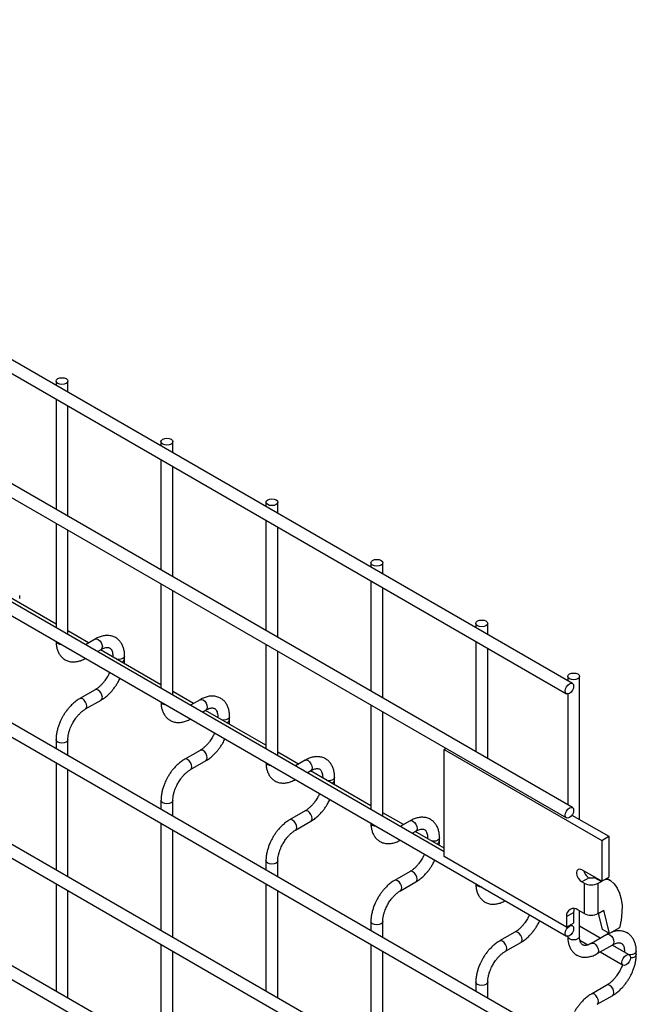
# Model space of a CAD drawing. Header units: inches. Extents: x 0.3 to 14.8, y 0.3 to 11.3.
# Tile 10 of 11: x 9.6 to 10.6, y 6.4 to 8.1. Entities that reach past the tile are written whole.
import ezdxf

# ---------------------------------------------------------------- set-up
doc = ezdxf.new("R2010")
doc.units = ezdxf.units.IN
doc.header["$MEASUREMENT"] = 0

msp = doc.modelspace()

# ---------------------------------------------------------------- linework, layer by layer
for p, q in [((10.5068, 6.9476), (8.5703, 8.0656)), ((8.5603, 8.0483), (10.4968, 6.9303)), ((10.5068, 6.7384), (8.5703, 7.8564)), ((8.5603, 7.839), (10.4968, 6.7211)), ((8.5603, 7.64), (10.4968, 6.522)), ((10.291, 6.6639), (8.7733, 7.5401)), ((10.5068, 6.3352), (8.5703, 7.4532)), ((9.6371, 7.4569), (9.6371, 7.4497)), ((9.6571, 7.4382), (9.6571, 7.4569)), ((8.5603, 7.4359), (10.4968, 6.3179)), ((9.6371, 7.4266), (9.6371, 7.2405)), ((9.6571, 7.2289), (9.6571, 7.4151)), ((9.8139, 7.3548), (9.8139, 7.3477)), ((9.8339, 7.3361), (9.8339, 7.3548)), ((9.8139, 7.3246), (9.8139, 7.1384)), ((9.8339, 7.1269), (9.8339, 7.313)), ((10.5068, 6.1311), (8.5703, 7.2491)), ((9.9907, 7.2528), (9.9907, 7.2456)), ((10.0107, 7.2341), (10.0107, 7.2528)), ((8.5603, 7.2317), (10.4968, 6.1138)), ((9.6371, 7.2174), (9.6371, 7.0414)), ((9.9907, 7.2225), (9.9907, 7.0364)), ((9.6571, 7.0299), (9.6571, 7.2058)), ((10.0107, 7.0248), (10.0107, 7.211)), ((10.1675, 7.1507), (10.1675, 7.1435)), ((10.1875, 7.132), (10.1875, 7.1507)), ((9.8139, 7.1153), (9.8139, 6.9394)), ((10.1675, 7.1205), (10.1675, 6.9343)), ((9.6371, 7.0475), (9.5351, 7.1063)), ((9.8339, 6.9278), (9.8339, 7.1038)), ((10.1875, 6.9228), (10.1875, 7.1089)), ((9.5759, 7.0904), (9.5759, 7.0956)), ((10.5068, 5.9269), (8.5703, 7.0449)), ((9.6919, 7.0158), (9.6571, 7.0359)), ((10.3442, 7.0487), (10.3442, 7.0415)), ((10.3642, 7.03), (10.3642, 7.0487)), ((8.5603, 7.0276), (10.4968, 5.9096)), ((9.703, 7.0222), (9.6867, 7.0128)), ((10.3442, 7.0184), (10.3442, 6.8323)), ((9.7067, 7.0013), (9.713, 7.0049)), ((9.8139, 6.9454), (9.7119, 7.0043)), ((9.9907, 7.0133), (9.9907, 6.8373)), ((10.0107, 6.8258), (10.0107, 7.0017)), ((10.3642, 6.8207), (10.3642, 7.0069)), ((9.7327, 6.9935), (9.7327, 6.9923)), ((9.733, 6.9921), (9.7327, 6.9935)), ((9.7527, 6.9883), (9.7527, 6.9935)), ((10.4989, 6.9594), (10.4989, 6.9522)), ((10.5189, 6.7183), (10.5189, 6.9594)), ((9.703, 6.9369), (9.677, 6.9219)), ((9.8687, 6.9138), (9.8339, 6.9339)), ((9.687, 6.9046), (9.713, 6.9196)), ((9.8798, 6.9202), (9.8635, 6.9108)), ((10.4989, 6.9298), (10.4989, 6.743)), ((9.8835, 6.8992), (9.8898, 6.9029)), ((9.9907, 6.8434), (9.8887, 6.9022)), ((10.1675, 6.9112), (10.1675, 6.7353)), ((10.1875, 6.7237), (10.1875, 6.8997)), ((9.9095, 6.8915), (9.9095, 6.8902)), ((9.9098, 6.8901), (9.9095, 6.8915)), ((9.9295, 6.8863), (9.9295, 6.8915)), ((9.6371, 6.8528), (9.6371, 6.8373)), ((9.6571, 6.8258), (9.6571, 6.8528)), ((9.8798, 6.8348), (9.8538, 6.8198)), ((10.2942, 6.838), (10.291, 6.8362)), ((10.291, 6.6561), (10.291, 6.8362)), ((10.291, 6.8362), (10.5562, 6.6831)), ((9.8638, 6.8025), (9.8898, 6.8175)), ((10.0455, 6.8117), (10.0107, 6.8318)), ((10.0565, 6.8181), (10.0402, 6.8087)), ((9.6371, 6.8142), (9.6371, 6.6332)), ((9.6571, 6.6216), (9.6571, 6.8027)), ((10.0602, 6.7972), (10.0665, 6.8008)), ((10.1675, 6.7413), (10.0655, 6.8002)), ((10.0862, 6.7894), (10.0862, 6.7882)), ((10.0865, 6.788), (10.0862, 6.7894)), ((10.1062, 6.7842), (10.1062, 6.7894)), ((9.8139, 6.7508), (9.8139, 6.7352)), ((9.8339, 6.7237), (9.8339, 6.7508)), ((10.0565, 6.7328), (10.0306, 6.7178)), ((10.2222, 6.7097), (10.1875, 6.7298)), ((10.5061, 6.7257), (10.568, 6.69)), ((9.8139, 6.7122), (9.8139, 6.5311)), ((9.8339, 6.5196), (9.8339, 6.7006)), ((10.0406, 6.7005), (10.0665, 6.7155)), ((10.2333, 6.7161), (10.217, 6.7067)), ((10.237, 6.6951), (10.2433, 6.6988)), ((10.291, 6.67), (10.2422, 6.6981)), ((10.263, 6.6874), (10.263, 6.6861)), ((10.2633, 6.686), (10.263, 6.6874)), ((10.283, 6.6822), (10.283, 6.6874)), ((10.5562, 6.6831), (10.568, 6.69)), ((10.568, 6.69), (10.568, 6.6211)), ((10.5562, 6.6831), (10.5562, 6.6142)), ((10.4971, 6.5371), (10.291, 6.6561)), ((9.9907, 6.6487), (9.9907, 6.6332)), ((10.0107, 6.6216), (10.0107, 6.6487)), ((10.2333, 6.6307), (10.2073, 6.6157)), ((10.5562, 6.6142), (10.5226, 6.6336)), ((10.5348, 6.6203), (10.5226, 6.6132)), ((10.5442, 6.6212), (10.5437, 6.6209)), ((10.5437, 6.6209), (10.5556, 6.6141)), ((10.5562, 6.6142), (10.568, 6.6211)), ((10.5649, 6.6193), (10.5709, 6.6158)), ((9.6371, 6.6101), (9.6371, 6.429)), ((9.9907, 6.6101), (9.9907, 6.4291)), ((10.2173, 6.5984), (10.2433, 6.6134)), ((10.5265, 6.611), (10.5226, 6.6132)), ((10.5265, 6.611), (10.5265, 6.5599)), ((10.5502, 6.611), (10.5556, 6.6141)), ((10.5502, 6.5599), (10.5502, 6.611)), ((10.5556, 6.6141), (10.556, 6.6143)), ((9.6571, 6.4175), (9.6571, 6.5985)), ((10.0107, 6.4175), (10.0107, 6.5986)), ((10.4971, 6.5547), (10.5089, 6.5615)), ((10.4971, 6.5547), (10.4971, 6.5371)), ((10.5089, 6.5615), (10.5089, 6.544)), ((10.5265, 6.5599), (10.5163, 6.5658)), ((10.5189, 6.5212), (10.5189, 6.5643)), ((10.5502, 6.5599), (10.56, 6.5656)), ((10.5574, 6.5331), (10.551, 6.5604)), ((10.5693, 6.5263), (10.56, 6.5656)), ((10.1675, 6.5467), (10.1675, 6.5311)), ((10.1875, 6.5196), (10.1875, 6.5467)), ((10.4971, 6.5371), (10.5089, 6.544)), ((10.5068, 6.5394), (10.5039, 6.5411)), ((10.5537, 6.5183), (10.5189, 6.5384)), ((10.5861, 6.5359), (10.5693, 6.5263)), ((10.4101, 6.5287), (10.3841, 6.5137)), ((10.4989, 6.5216), (10.4989, 6.5212)), ((10.5648, 6.5247), (10.5388, 6.5097)), ((10.5693, 6.5263), (10.5574, 6.5331)), ((9.8139, 6.508), (9.8139, 6.327)), ((10.1675, 6.508), (10.1675, 6.327)), ((10.3941, 6.4964), (10.4201, 6.5114)), ((10.5196, 6.5149), (10.533, 6.5072)), ((10.5488, 6.4924), (10.5748, 6.5074)), ((10.6024, 6.4902), (10.5737, 6.5068)), ((9.8339, 6.3154), (9.8339, 6.4965)), ((10.1875, 6.3155), (10.1875, 6.4965)), ((10.5537, 6.4952), (10.5924, 6.4729)), ((10.5945, 6.496), (10.5945, 6.4948)), ((10.5948, 6.4946), (10.5945, 6.496)), ((10.6145, 6.4908), (10.6145, 6.496)), ((10.3442, 6.4446), (10.3442, 6.4291)), ((10.3642, 6.4175), (10.3642, 6.4446)), ((10.5648, 6.4394), (10.5388, 6.4244)), ((10.5488, 6.4071), (10.5748, 6.4221))]:
    msp.add_line(p, q)
at = {"flags": 128}
for points in [[(9.6542, 7.461), (9.6564, 7.4591), (9.6571, 7.4569), (9.6564, 7.4547), (9.6542, 7.4528), (9.651, 7.4515), (9.6471, 7.4511), (9.6433, 7.4515), (9.6401, 7.4528), (9.6379, 7.4547), (9.6371, 7.4569), (9.6379, 7.4591), (9.6401, 7.461), (9.6433, 7.4622), (9.6471, 7.4626), (9.651, 7.4622), (9.6542, 7.461)], [(9.831, 7.3589), (9.8331, 7.357), (9.8339, 7.3548), (9.8331, 7.3526), (9.831, 7.3507), (9.8277, 7.3495), (9.8239, 7.3491), (9.8201, 7.3495), (9.8168, 7.3507), (9.8147, 7.3526), (9.8139, 7.3548), (9.8147, 7.357), (9.8168, 7.3589), (9.8201, 7.3602), (9.8239, 7.3606), (9.8277, 7.3602), (9.831, 7.3589)], [(10.0078, 7.2569), (10.0099, 7.255), (10.0107, 7.2528), (10.0099, 7.2506), (10.0078, 7.2487), (10.0045, 7.2474), (10.0007, 7.247), (9.9969, 7.2474), (9.9936, 7.2487), (9.9914, 7.2506), (9.9907, 7.2528), (9.9914, 7.255), (9.9936, 7.2569), (9.9969, 7.2581), (10.0007, 7.2585), (10.0045, 7.2581), (10.0078, 7.2569)], [(10.1845, 7.1548), (10.1867, 7.1529), (10.1875, 7.1507), (10.1867, 7.1485), (10.1845, 7.1466), (10.1813, 7.1454), (10.1775, 7.1449), (10.1736, 7.1454), (10.1704, 7.1466), (10.1682, 7.1485), (10.1675, 7.1507), (10.1682, 7.1529), (10.1704, 7.1548), (10.1736, 7.1561), (10.1775, 7.1565), (10.1813, 7.1561), (10.1845, 7.1548)], [(10.3613, 7.0528), (10.3635, 7.0509), (10.3642, 7.0487), (10.3635, 7.0465), (10.3613, 7.0446), (10.3581, 7.0433), (10.3542, 7.0429), (10.3504, 7.0433), (10.3472, 7.0446), (10.345, 7.0465), (10.3442, 7.0487), (10.345, 7.0509), (10.3472, 7.0528), (10.3504, 7.054), (10.3542, 7.0544), (10.3581, 7.054), (10.3613, 7.0528)], [(9.6401, 7.0146), (9.6379, 7.0165), (9.6372, 7.0183)], [(9.703, 7.0222), (9.7053, 7.0227), (9.708, 7.0217)], [(9.708, 7.0217), (9.7107, 7.0195), (9.713, 7.0165), (9.7145, 7.0129), (9.7151, 7.0095), (9.7145, 7.0067), (9.713, 7.0049), (9.713, 7.0049)], [(9.6465, 7.0129), (9.6433, 7.0134), (9.6401, 7.0146)], [(9.7527, 6.9935), (9.7519, 6.9913), (9.7497, 6.9894), (9.7465, 6.9882), (9.7427, 6.9878), (9.7402, 6.9879)], [(10.516, 6.9635), (10.5182, 6.9616), (10.5189, 6.9594), (10.5182, 6.9572), (10.516, 6.9553), (10.5127, 6.954), (10.5089, 6.9536), (10.5051, 6.954), (10.5018, 6.9553), (10.4997, 6.9572), (10.4989, 6.9594), (10.4997, 6.9616), (10.5018, 6.9635), (10.5051, 6.9647), (10.5089, 6.9651), (10.5127, 6.9647), (10.516, 6.9635)], [(9.713, 6.9196), (9.7145, 6.9213), (9.7151, 6.9242), (9.7145, 6.9276), (9.713, 6.9311), (9.7107, 6.9342), (9.708, 6.9364), (9.7053, 6.9373), (9.703, 6.9369)], [(10.5089, 6.943), (10.5084, 6.9396), (10.5068, 6.9361), (10.5046, 6.933), (10.5018, 6.9308), (10.4991, 6.9299), (10.4968, 6.9303), (10.4953, 6.9321), (10.4948, 6.9349), (10.4953, 6.9383), (10.4968, 6.9419), (10.4991, 6.9449), (10.5018, 6.9471), (10.5046, 6.9481), (10.5068, 6.9476), (10.5084, 6.9459), (10.5089, 6.943)], [(9.682, 6.9214), (9.6793, 6.9223), (9.677, 6.9219), (9.677, 6.9219)], [(9.687, 6.9046), (9.687, 6.9046), (9.6885, 6.9063), (9.6891, 6.9092), (9.6885, 6.9126), (9.687, 6.9161), (9.6847, 6.9192), (9.682, 6.9214)], [(9.8168, 6.9126), (9.8147, 6.9144), (9.8139, 6.9163)], [(9.8798, 6.9202), (9.8821, 6.9206), (9.8848, 6.9197)], [(9.8848, 6.9197), (9.8875, 6.9175), (9.8898, 6.9144), (9.8913, 6.9109), (9.8918, 6.9074), (9.8913, 6.9046), (9.8898, 6.9029), (9.8898, 6.9029)], [(9.8233, 6.9109), (9.8201, 6.9113), (9.8168, 6.9126)], [(9.9295, 6.8915), (9.9287, 6.8893), (9.9265, 6.8874), (9.9233, 6.8861), (9.9195, 6.8857), (9.917, 6.8859)], [(9.6571, 6.8529), (9.6571, 6.8528), (9.6564, 6.8506), (9.6542, 6.8488), (9.651, 6.8475), (9.6471, 6.8471), (9.6433, 6.8475), (9.6401, 6.8488), (9.6379, 6.8506), (9.6371, 6.8528), (9.6371, 6.8529)], [(9.8898, 6.8175), (9.8913, 6.8193), (9.8918, 6.8221), (9.8913, 6.8255), (9.8898, 6.8291), (9.8875, 6.8322), (9.8848, 6.8344), (9.8821, 6.8353), (9.8798, 6.8349)], [(9.8588, 6.8193), (9.8561, 6.8203), (9.8538, 6.8198), (9.8537, 6.8198)], [(9.8638, 6.8025), (9.8638, 6.8025), (9.8653, 6.8043), (9.8658, 6.8071), (9.8653, 6.8105), (9.8638, 6.8141), (9.8615, 6.8172), (9.8588, 6.8193)], [(10.0565, 6.8181), (10.0588, 6.8186), (10.0615, 6.8176)], [(10.0615, 6.8176), (10.0642, 6.8154), (10.0665, 6.8123), (10.0681, 6.8088), (10.0686, 6.8054), (10.0681, 6.8026), (10.0665, 6.8008), (10.0665, 6.8008)], [(9.9936, 6.8105), (9.9914, 6.8124), (9.9907, 6.8142)], [(10, 6.8088), (9.9969, 6.8093), (9.9936, 6.8105)], [(10.1062, 6.7894), (10.1055, 6.7872), (10.1033, 6.7853), (10.1001, 6.7841), (10.0962, 6.7837), (10.0938, 6.7838)], [(9.8339, 6.7508), (9.8339, 6.7508), (9.8331, 6.7486), (9.831, 6.7467), (9.8277, 6.7455), (9.8239, 6.745), (9.8201, 6.7455), (9.8168, 6.7467), (9.8147, 6.7486), (9.8139, 6.7508), (9.8139, 6.7508)], [(10.5089, 6.7338), (10.5084, 6.7304), (10.5068, 6.7268), (10.5046, 6.7237), (10.5018, 6.7216), (10.4991, 6.7206), (10.4968, 6.7211), (10.4953, 6.7228), (10.4948, 6.7256), (10.4953, 6.7291), (10.4968, 6.7326), (10.4991, 6.7357), (10.5018, 6.7379), (10.5046, 6.7388), (10.5068, 6.7384), (10.5084, 6.7366), (10.5089, 6.7338)], [(10.0356, 6.7173), (10.0328, 6.7182), (10.0306, 6.7178), (10.0305, 6.7178)], [(10.0405, 6.7005), (10.0406, 6.7005), (10.0421, 6.7022), (10.0426, 6.7051), (10.0421, 6.7085), (10.0406, 6.712), (10.0383, 6.7151), (10.0356, 6.7173)], [(10.0666, 6.7155), (10.0681, 6.7172), (10.0686, 6.7201), (10.0681, 6.7235), (10.0665, 6.727), (10.0642, 6.7301), (10.0615, 6.7323), (10.0588, 6.7332), (10.0566, 6.7328)], [(10.1704, 6.7085), (10.1682, 6.7103), (10.1675, 6.7122)], [(10.1768, 6.7068), (10.1736, 6.7072), (10.1704, 6.7085)], [(10.2333, 6.7161), (10.2356, 6.7165), (10.2383, 6.7156)], [(10.2383, 6.7156), (10.241, 6.7134), (10.2433, 6.7103), (10.2448, 6.7068), (10.2454, 6.7033), (10.2448, 6.7005), (10.2433, 6.6988), (10.2433, 6.6988)], [(10.283, 6.6874), (10.2822, 6.6852), (10.2801, 6.6833), (10.2768, 6.682), (10.273, 6.6816), (10.2706, 6.6818)], [(10.0107, 6.6488), (10.0107, 6.6487), (10.0099, 6.6465), (10.0078, 6.6447), (10.0045, 6.6434), (10.0007, 6.643), (9.9969, 6.6434), (9.9936, 6.6447), (9.9914, 6.6465), (9.9907, 6.6487), (9.9907, 6.6488)], [(10.5226, 6.6336), (10.5192, 6.6348), (10.5164, 6.6343), (10.5145, 6.632), (10.5138, 6.6285), (10.5145, 6.6242), (10.5164, 6.6198), (10.5192, 6.6159), (10.5226, 6.6132)], [(10.2433, 6.6134), (10.2448, 6.6152), (10.2454, 6.618), (10.2448, 6.6214), (10.2433, 6.625), (10.241, 6.6281), (10.2383, 6.6302), (10.2356, 6.6312), (10.2333, 6.6308)], [(10.2123, 6.6152), (10.2096, 6.6162), (10.2073, 6.6157), (10.2073, 6.6157)], [(10.2173, 6.5984), (10.2173, 6.5984), (10.2189, 6.6002), (10.2194, 6.603), (10.2189, 6.6064), (10.2173, 6.61), (10.215, 6.6131), (10.2123, 6.6152)], [(10.3472, 6.6064), (10.345, 6.6083), (10.3443, 6.6101)], [(10.3536, 6.6047), (10.3504, 6.6052), (10.3472, 6.6064)], [(10.5709, 6.6158), (10.5773, 6.6101), (10.5824, 6.6029), (10.5864, 6.5943), (10.5891, 6.5844), (10.5904, 6.5734), (10.5903, 6.5615), (10.5889, 6.5489), (10.5861, 6.5359)], [(10.51, 6.5682), (10.5093, 6.5656), (10.5089, 6.5615)], [(10.1875, 6.5467), (10.1875, 6.5467), (10.1867, 6.5445), (10.1845, 6.5426), (10.1813, 6.5414), (10.1775, 6.5409), (10.1736, 6.5414), (10.1704, 6.5426), (10.1682, 6.5445), (10.1675, 6.5467), (10.1675, 6.5467)], [(10.5089, 6.5348), (10.5084, 6.5313), (10.5068, 6.5278), (10.5046, 6.5247), (10.5018, 6.5225), (10.4991, 6.5216), (10.4968, 6.522), (10.4953, 6.5238), (10.4948, 6.5266), (10.4953, 6.53), (10.4968, 6.5336), (10.4991, 6.5367), (10.5018, 6.5389), (10.5046, 6.5398), (10.5068, 6.5394), (10.5084, 6.5376), (10.5089, 6.5348)], [(10.4201, 6.5114), (10.4216, 6.5131), (10.4222, 6.5159), (10.4216, 6.5194), (10.4201, 6.5229), (10.4178, 6.526), (10.4151, 6.5282), (10.4124, 6.5291), (10.4101, 6.5287)], [(10.5018, 6.5171), (10.4997, 6.519), (10.4989, 6.5212)], [(10.5189, 6.5212), (10.5182, 6.519), (10.516, 6.5171), (10.5127, 6.5159), (10.5089, 6.5154), (10.5051, 6.5159), (10.5018, 6.5171)], [(10.5648, 6.5247), (10.5671, 6.5252), (10.5698, 6.5242)], [(10.5698, 6.5242), (10.5725, 6.522), (10.5748, 6.519), (10.5763, 6.5154), (10.5768, 6.512), (10.5763, 6.5092), (10.5748, 6.5074), (10.5748, 6.5074)], [(10.3891, 6.5132), (10.3864, 6.5141), (10.3841, 6.5137), (10.3841, 6.5137)], [(10.3941, 6.4964), (10.3941, 6.4964), (10.3956, 6.4981), (10.3962, 6.5009), (10.3956, 6.5044), (10.3941, 6.5079), (10.3918, 6.511), (10.3891, 6.5132)], [(10.5388, 6.5097), (10.5411, 6.5102), (10.5438, 6.5092), (10.5465, 6.507), (10.5488, 6.504), (10.5503, 6.5004), (10.5509, 6.497), (10.5503, 6.4942), (10.5488, 6.4924)], [(10.6045, 6.4856), (10.6039, 6.4822), (10.6024, 6.4787), (10.6001, 6.4756), (10.5974, 6.4734), (10.5947, 6.4725), (10.5924, 6.4729), (10.5909, 6.4747), (10.5903, 6.4775), (10.5909, 6.4809), (10.5924, 6.4844), (10.5947, 6.4875), (10.5974, 6.4897), (10.6001, 6.4907), (10.6024, 6.4902), (10.6039, 6.4885), (10.6045, 6.4856)], [(10.6145, 6.496), (10.6137, 6.4938), (10.6115, 6.4919), (10.6083, 6.4907), (10.6045, 6.4903), (10.602, 6.4904)], [(10.6145, 6.4908), (10.6137, 6.4886), (10.6115, 6.4867), (10.6083, 6.4855), (10.6045, 6.4851), (10.6044, 6.4851)], [(10.3642, 6.4447), (10.3642, 6.4446), (10.3635, 6.4424), (10.3613, 6.4406), (10.3581, 6.4393), (10.3542, 6.4389), (10.3504, 6.4393), (10.3472, 6.4406), (10.345, 6.4424), (10.3442, 6.4446), (10.3442, 6.4447)], [(10.5748, 6.4221), (10.5763, 6.4238), (10.5768, 6.4267), (10.5763, 6.4301), (10.5748, 6.4336), (10.5725, 6.4367), (10.5698, 6.4389), (10.5671, 6.4398), (10.5648, 6.4394)], [(10.5438, 6.4239), (10.5411, 6.4248), (10.5388, 6.4244), (10.5388, 6.4244)], [(10.5488, 6.4071), (10.5488, 6.4071), (10.5503, 6.4088), (10.5509, 6.4117), (10.5503, 6.4151), (10.5488, 6.4186), (10.5465, 6.4217), (10.5438, 6.4239)]]:
    msp.add_lwpolyline(points, dxfattribs=at)
for centre, radius, start, end in [((9.7465, 6.9895), 0.00625, 283.6149, 348.7314), ((9.9233, 6.8875), 0.00625, 283.6149, 348.7314), ((10.1001, 6.7854), 0.00625, 283.6149, 348.7314), ((10.2769, 6.6834), 0.00625, 283.6149, 348.7314), ((10.5461, 6.637), 0.0206, 195.1545, 228.6396), ((10.5383, 6.6332), 0.0134, 254.8933, 293.7637), ((10.5383, 6.6338), 0.0257, 242.6097, 297.3903), ((10.5649, 6.6029), 0.0142, 65.0242, 117.6649), ((10.5088, 6.5566), 0.0119, 50.7967, 189.214), ((10.5383, 6.5828), 0.0257, 242.6097, 297.3903)]:
    msp.add_arc(centre, radius, start, end)
for points, knots in [([(9.6372, 7.0187), (9.6372, 7.0173), (9.6372, 7.0136), (9.6381, 7.0081), (9.6399, 7.0022), (9.6426, 6.9967), (9.6463, 6.992), (9.651, 6.988), (9.6567, 6.9851), (9.6632, 6.9837), (9.6699, 6.9838), (9.6765, 6.9852), (9.6823, 6.9873), (9.6857, 6.9893), (9.687, 6.99)], [0, 0, 0, 0, 0.054697, 0.137511, 0.221311, 0.305727, 0.390838, 0.477724, 0.568752, 0.667443, 0.758472, 0.851633, 0.945048, 1, 1, 1, 1]), ([(9.7526, 6.9935), (9.7526, 6.995), (9.7526, 6.9987), (9.7517, 7.0042), (9.7499, 7.0101), (9.7472, 7.0155), (9.7435, 7.0203), (9.7388, 7.0242), (9.733, 7.027), (9.7265, 7.0284), (9.7198, 7.0283), (9.7132, 7.0269), (9.7075, 7.0248), (9.7042, 7.0228), (9.703, 7.0221)], [0, 0, 0, 0, 0.055891, 0.138867, 0.222826, 0.307399, 0.392678, 0.479776, 0.571102, 0.670205, 0.761479, 0.854858, 0.948417, 1, 1, 1, 1]), ([(9.713, 7.0049), (9.714, 7.0055), (9.7163, 7.0067), (9.7195, 7.0078), (9.7225, 7.0083), (9.725, 7.0083), (9.7271, 7.0077), (9.7287, 7.0066), (9.7303, 7.0047), (9.7316, 7.002), (9.7324, 6.9983), (9.7328, 6.9954), (9.7327, 6.9936), (9.7327, 6.9935)], [0, 0, 0, 0, 0.076686, 0.165037, 0.254932, 0.348995, 0.454249, 0.590794, 0.696654, 0.797635, 0.896956, 0.995312, 1, 1, 1, 1]), ([(9.7522, 6.981), (9.7524, 6.9828), (9.7527, 6.9853), (9.7526, 6.9876), (9.7526, 6.9883)], [0, 0, 0, 0, 0.714053, 1, 1, 1, 1]), ([(9.7274, 6.9662), (9.7272, 6.9657), (9.7262, 6.9633), (9.7249, 6.961), (9.7239, 6.9591)], [0, 0, 0, 0, 0.208039, 1, 1, 1, 1]), ([(9.7239, 6.9591), (9.7225, 6.9569), (9.7205, 6.9537), (9.7173, 6.9495), (9.7144, 6.9462), (9.7109, 6.9426), (9.7072, 6.9396), (9.7045, 6.9377), (9.7031, 6.937), (9.703, 6.9369)], [0, 0, 0, 0, 0.233946, 0.329093, 0.484887, 0.643376, 0.809607, 0.978684, 1, 1, 1, 1]), ([(9.713, 6.9197), (9.7139, 6.9202), (9.7169, 6.9218), (9.7215, 6.9254), (9.7268, 6.9301), (9.7311, 6.9348), (9.7348, 6.9394), (9.7381, 6.9441), (9.7416, 6.9497), (9.7436, 6.9538), (9.7448, 6.9562)], [0, 0, 0, 0, 0.071982, 0.230009, 0.376763, 0.510502, 0.614264, 0.732866, 0.84542, 1, 1, 1, 1]), ([(9.677, 6.9218), (9.6762, 6.9213), (9.6733, 6.9198), (9.6686, 6.9162), (9.6634, 6.9115), (9.659, 6.9068), (9.6552, 6.9021), (9.6518, 6.8974), (9.6497, 6.894), (9.6487, 6.8922)], [0, 0, 0, 0, 0.0778655, 0.2648252, 0.4390147, 0.5990005, 0.7209984, 0.8593082, 1, 1, 1, 1]), ([(9.814, 6.9167), (9.814, 6.9152), (9.814, 6.9116), (9.8149, 6.906), (9.8166, 6.9001), (9.8194, 6.8947), (9.823, 6.8899), (9.8277, 6.886), (9.8335, 6.8831), (9.84, 6.8817), (9.8467, 6.8817), (9.8533, 6.8831), (9.8591, 6.8852), (9.8625, 6.8872), (9.8638, 6.888)], [0, 0, 0, 0, 0.054697, 0.137511, 0.221311, 0.305727, 0.390838, 0.477724, 0.568752, 0.667443, 0.758472, 0.851633, 0.945048, 1, 1, 1, 1]), ([(9.9294, 6.8914), (9.9294, 6.8929), (9.9294, 6.8966), (9.9285, 6.9022), (9.9267, 6.9081), (9.924, 6.9135), (9.9203, 6.9182), (9.9155, 6.9221), (9.9097, 6.925), (9.9033, 6.9263), (9.8966, 6.9263), (9.8899, 6.9248), (9.8843, 6.9227), (9.881, 6.9208), (9.8798, 6.92)], [0, 0, 0, 0, 0.055891, 0.138867, 0.222826, 0.307399, 0.392678, 0.479776, 0.571102, 0.670205, 0.761479, 0.854858, 0.948417, 1, 1, 1, 1]), ([(9.666, 6.8822), (9.6674, 6.8845), (9.6693, 6.8876), (9.6726, 6.8919), (9.6755, 6.8952), (9.679, 6.8988), (9.6827, 6.9018), (9.6855, 6.9037), (9.6868, 6.9044), (9.687, 6.9045)], [0, 0, 0, 0, 0.233338, 0.328238, 0.483641, 0.641755, 0.807615, 0.976339, 1, 1, 1, 1]), ([(9.8898, 6.9028), (9.8908, 6.9034), (9.8931, 6.9047), (9.8963, 6.9058), (9.8993, 6.9063), (9.9018, 6.9062), (9.9038, 6.9056), (9.9055, 6.9046), (9.907, 6.9027), (9.9083, 6.8999), (9.9092, 6.8962), (9.9096, 6.8933), (9.9094, 6.8916), (9.9094, 6.8915)], [0, 0, 0, 0, 0.076686, 0.165037, 0.254932, 0.348995, 0.454249, 0.590794, 0.696654, 0.797635, 0.896956, 0.995312, 1, 1, 1, 1]), ([(9.6487, 6.8922), (9.6471, 6.8894), (9.645, 6.8854), (9.6424, 6.8793), (9.6405, 6.874), (9.6388, 6.8678), (9.6377, 6.8614), (9.6371, 6.8564), (9.6372, 6.8536), (9.6372, 6.8529)], [0, 0, 0, 0, 0.221268, 0.311483, 0.460164, 0.612945, 0.775445, 0.943585, 1, 1, 1, 1]), ([(9.929, 6.879), (9.9292, 6.8808), (9.9295, 6.8832), (9.9294, 6.8856), (9.9294, 6.8862)], [0, 0, 0, 0, 0.714053, 1, 1, 1, 1]), ([(9.6572, 6.8529), (9.6572, 6.8543), (9.6573, 6.8574), (9.6582, 6.8626), (9.6595, 6.8676), (9.6611, 6.8722), (9.6632, 6.877), (9.665, 6.8803), (9.666, 6.8822)], [0, 0, 0, 0, 0.171377, 0.354378, 0.535542, 0.668658, 0.807018, 1, 1, 1, 1]), ([(9.9006, 6.8571), (9.8993, 6.8548), (9.8973, 6.8517), (9.8941, 6.8474), (9.8912, 6.8441), (9.8876, 6.8406), (9.884, 6.8376), (9.8813, 6.8356), (9.8799, 6.835), (9.8798, 6.8349)], [0, 0, 0, 0, 0.233946, 0.329093, 0.484887, 0.643376, 0.809607, 0.978684, 1, 1, 1, 1]), ([(9.8897, 6.8176), (9.8907, 6.8182), (9.8936, 6.8198), (9.8983, 6.8234), (9.9035, 6.8281), (9.9078, 6.8327), (9.9116, 6.8374), (9.9149, 6.842), (9.9184, 6.8477), (9.9204, 6.8518), (9.9216, 6.8541)], [0, 0, 0, 0, 0.071982, 0.230009, 0.376763, 0.510502, 0.614264, 0.732866, 0.84542, 1, 1, 1, 1]), ([(9.9042, 6.8642), (9.904, 6.8637), (9.903, 6.8613), (9.9017, 6.8589), (9.9006, 6.8571)], [0, 0, 0, 0, 0.2080389, 1, 1, 1, 1]), ([(9.8538, 6.8197), (9.8529, 6.8193), (9.85, 6.8177), (9.8454, 6.8142), (9.8401, 6.8094), (9.8358, 6.8048), (9.832, 6.8001), (9.8286, 6.7954), (9.8265, 6.7919), (9.8255, 6.7902)], [0, 0, 0, 0, 0.0778655, 0.2648252, 0.4390147, 0.5990005, 0.7209984, 0.8593082, 1, 1, 1, 1]), ([(10.1062, 6.7894), (10.1061, 6.7909), (10.1061, 6.7946), (10.1052, 6.8001), (10.1035, 6.806), (10.1007, 6.8114), (10.097, 6.8162), (10.0923, 6.8201), (10.0865, 6.8229), (10.0801, 6.8243), (10.0733, 6.8242), (10.0667, 6.8228), (10.0611, 6.8207), (10.0577, 6.8187), (10.0566, 6.818)], [0, 0, 0, 0, 0.055891, 0.138867, 0.222826, 0.307399, 0.392678, 0.479776, 0.571102, 0.670205, 0.761479, 0.854858, 0.948417, 1, 1, 1, 1]), ([(9.8428, 6.7802), (9.8442, 6.7824), (9.8461, 6.7856), (9.8494, 6.7898), (9.8523, 6.7932), (9.8558, 6.7967), (9.8595, 6.7997), (9.8622, 6.8017), (9.8636, 6.8024), (9.8638, 6.8025)], [0, 0, 0, 0, 0.2333375, 0.3282376, 0.4836415, 0.6417552, 0.8076147, 0.9763389, 1, 1, 1, 1]), ([(9.9908, 6.8146), (9.9908, 6.8132), (9.9908, 6.8095), (9.9917, 6.804), (9.9934, 6.798), (9.9961, 6.7926), (9.9998, 6.7879), (10.0045, 6.7839), (10.0103, 6.781), (10.0167, 6.7796), (10.0235, 6.7797), (10.0301, 6.7811), (10.0358, 6.7832), (10.0393, 6.7852), (10.0405, 6.7859)], [0, 0, 0, 0, 0.054697, 0.137511, 0.221311, 0.305727, 0.390838, 0.477724, 0.568752, 0.667443, 0.758472, 0.851633, 0.945048, 1, 1, 1, 1]), ([(10.0665, 6.8008), (10.0676, 6.8014), (10.0699, 6.8026), (10.0731, 6.8037), (10.0761, 6.8042), (10.0785, 6.8042), (10.0806, 6.8036), (10.0822, 6.8025), (10.0838, 6.8006), (10.0851, 6.7979), (10.0859, 6.7942), (10.0863, 6.7913), (10.0862, 6.7895), (10.0862, 6.7894)], [0, 0, 0, 0, 0.076686, 0.165037, 0.254932, 0.348995, 0.454249, 0.590794, 0.696654, 0.797635, 0.896956, 0.995312, 1, 1, 1, 1]), ([(9.8255, 6.7902), (9.8239, 6.7873), (9.8218, 6.7833), (9.8192, 6.7772), (9.8173, 6.772), (9.8156, 6.7658), (9.8144, 6.7594), (9.8139, 6.7543), (9.814, 6.7515), (9.814, 6.7508)], [0, 0, 0, 0, 0.221268, 0.311483, 0.460164, 0.612945, 0.775445, 0.943585, 1, 1, 1, 1]), ([(10.1057, 6.7769), (10.106, 6.7787), (10.1063, 6.7812), (10.1062, 6.7835), (10.1062, 6.7842)], [0, 0, 0, 0, 0.714053, 1, 1, 1, 1]), ([(9.8339, 6.7508), (9.834, 6.7523), (9.8341, 6.7553), (9.8349, 6.7605), (9.8363, 6.7656), (9.8379, 6.7702), (9.8399, 6.7749), (9.8417, 6.7782), (9.8428, 6.7802)], [0, 0, 0, 0, 0.171377, 0.354378, 0.535542, 0.668658, 0.807018, 1, 1, 1, 1]), ([(10.0774, 6.755), (10.076, 6.7528), (10.0741, 6.7496), (10.0708, 6.7454), (10.068, 6.7421), (10.0644, 6.7385), (10.0607, 6.7355), (10.058, 6.7336), (10.0567, 6.7329), (10.0566, 6.7328)], [0, 0, 0, 0, 0.233946, 0.329093, 0.484887, 0.643376, 0.809607, 0.978684, 1, 1, 1, 1]), ([(10.0665, 6.7156), (10.0674, 6.7161), (10.0704, 6.7177), (10.0751, 6.7213), (10.0803, 6.726), (10.0846, 6.7307), (10.0884, 6.7353), (10.0917, 6.74), (10.0952, 6.7456), (10.0972, 6.7497), (10.0983, 6.7521)], [0, 0, 0, 0, 0.071982, 0.230009, 0.376763, 0.510502, 0.614264, 0.732866, 0.84542, 1, 1, 1, 1]), ([(10.081, 6.7621), (10.0808, 6.7616), (10.0797, 6.7592), (10.0784, 6.7569), (10.0774, 6.755)], [0, 0, 0, 0, 0.208039, 1, 1, 1, 1]), ([(10.0306, 6.7177), (10.0297, 6.7172), (10.0268, 6.7156), (10.0222, 6.7121), (10.0169, 6.7074), (10.0125, 6.7027), (10.0088, 6.698), (10.0054, 6.6933), (10.0033, 6.6899), (10.0022, 6.6881)], [0, 0, 0, 0, 0.0778655, 0.2648252, 0.4390147, 0.5990005, 0.7209984, 0.8593082, 1, 1, 1, 1]), ([(10.2829, 6.6873), (10.2829, 6.6888), (10.2829, 6.6925), (10.282, 6.6981), (10.2802, 6.704), (10.2775, 6.7094), (10.2738, 6.7141), (10.2691, 6.718), (10.2633, 6.7209), (10.2568, 6.7222), (10.2501, 6.7221), (10.2435, 6.7207), (10.2378, 6.7186), (10.2345, 6.7166), (10.2333, 6.7159)], [0, 0, 0, 0, 0.055891, 0.138867, 0.222826, 0.307399, 0.392678, 0.479776, 0.571102, 0.670205, 0.761479, 0.854858, 0.948417, 1, 1, 1, 1]), ([(10.1675, 6.7126), (10.1675, 6.7111), (10.1675, 6.7075), (10.1684, 6.7019), (10.1702, 6.696), (10.1729, 6.6906), (10.1766, 6.6858), (10.1813, 6.6819), (10.1871, 6.679), (10.1935, 6.6776), (10.2002, 6.6776), (10.2069, 6.679), (10.2126, 6.6811), (10.216, 6.6831), (10.2173, 6.6839)], [0, 0, 0, 0, 0.0546972, 0.1375114, 0.2213111, 0.3057267, 0.3908379, 0.4777237, 0.5687525, 0.6674428, 0.7584725, 0.8516333, 0.9450485, 1, 1, 1, 1]), ([(10.2433, 6.6987), (10.2444, 6.6993), (10.2467, 6.7006), (10.2499, 6.7017), (10.2528, 6.7022), (10.2553, 6.7021), (10.2574, 6.7015), (10.259, 6.7005), (10.2606, 6.6985), (10.2619, 6.6958), (10.2627, 6.6921), (10.2631, 6.6892), (10.263, 6.6874), (10.263, 6.6874)], [0, 0, 0, 0, 0.076686, 0.165037, 0.254932, 0.348995, 0.454249, 0.590794, 0.696654, 0.797635, 0.896956, 0.995312, 1, 1, 1, 1]), ([(10.0022, 6.6881), (10.0007, 6.6853), (9.9985, 6.6813), (9.996, 6.6752), (9.9941, 6.6699), (9.9924, 6.6637), (9.9912, 6.6573), (9.9907, 6.6523), (9.9907, 6.6495), (9.9908, 6.6488)], [0, 0, 0, 0, 0.221268, 0.311483, 0.460164, 0.612945, 0.775445, 0.943585, 1, 1, 1, 1]), ([(10.0196, 6.6781), (10.0209, 6.6804), (10.0229, 6.6835), (10.0262, 6.6878), (10.029, 6.6911), (10.0326, 6.6947), (10.0363, 6.6977), (10.039, 6.6996), (10.0404, 6.7003), (10.0405, 6.7004)], [0, 0, 0, 0, 0.2333375, 0.3282376, 0.4836415, 0.6417552, 0.8076147, 0.9763389, 1, 1, 1, 1]), ([(10.0107, 6.6488), (10.0107, 6.6502), (10.0108, 6.6533), (10.0117, 6.6585), (10.0131, 6.6635), (10.0147, 6.6681), (10.0167, 6.6729), (10.0185, 6.6762), (10.0196, 6.6781)], [0, 0, 0, 0, 0.171377, 0.354378, 0.535542, 0.668658, 0.807018, 1, 1, 1, 1]), ([(10.2825, 6.6749), (10.2827, 6.6767), (10.283, 6.6791), (10.283, 6.6815), (10.2829, 6.6821)], [0, 0, 0, 0, 0.714053, 1, 1, 1, 1]), ([(10.2542, 6.653), (10.2528, 6.6507), (10.2509, 6.6476), (10.2476, 6.6433), (10.2447, 6.64), (10.2412, 6.6365), (10.2375, 6.6335), (10.2348, 6.6315), (10.2335, 6.6309), (10.2333, 6.6308)], [0, 0, 0, 0, 0.233946, 0.329093, 0.484887, 0.643376, 0.809607, 0.978684, 1, 1, 1, 1]), ([(10.2577, 6.6601), (10.2575, 6.6596), (10.2565, 6.6572), (10.2552, 6.6548), (10.2542, 6.653)], [0, 0, 0, 0, 0.208039, 1, 1, 1, 1]), ([(10.2433, 6.6135), (10.2442, 6.6141), (10.2472, 6.6157), (10.2519, 6.6193), (10.2571, 6.624), (10.2614, 6.6286), (10.2652, 6.6333), (10.2685, 6.6379), (10.272, 6.6436), (10.274, 6.6477), (10.2751, 6.65)], [0, 0, 0, 0, 0.0719822, 0.230009, 0.3767627, 0.5105025, 0.614264, 0.732866, 0.8454197, 1, 1, 1, 1]), ([(10.2073, 6.6156), (10.2065, 6.6152), (10.2036, 6.6136), (10.199, 6.6101), (10.1937, 6.6053), (10.1893, 6.6007), (10.1855, 6.596), (10.1822, 6.5913), (10.1801, 6.5878), (10.179, 6.5861)], [0, 0, 0, 0, 0.077866, 0.264825, 0.439015, 0.599, 0.720998, 0.859308, 1, 1, 1, 1]), ([(10.3443, 6.6105), (10.3443, 6.6091), (10.3443, 6.6054), (10.3452, 6.5999), (10.347, 6.5939), (10.3497, 6.5885), (10.3534, 6.5838), (10.3581, 6.5798), (10.3639, 6.5769), (10.3703, 6.5755), (10.377, 6.5756), (10.3837, 6.577), (10.3894, 6.5791), (10.3928, 6.5811), (10.3941, 6.5818)], [0, 0, 0, 0, 0.054697, 0.137511, 0.221311, 0.305727, 0.390838, 0.477724, 0.568752, 0.667443, 0.758472, 0.851633, 0.945048, 1, 1, 1, 1]), ([(10.179, 6.5861), (10.1775, 6.5832), (10.1753, 6.5792), (10.1728, 6.5731), (10.1709, 6.5679), (10.1692, 6.5617), (10.168, 6.5553), (10.1674, 6.5502), (10.1675, 6.5474), (10.1675, 6.5467)], [0, 0, 0, 0, 0.221268, 0.311483, 0.460164, 0.612945, 0.775445, 0.943585, 1, 1, 1, 1]), ([(10.1963, 6.5761), (10.1977, 6.5783), (10.1997, 6.5815), (10.2029, 6.5857), (10.2058, 6.5891), (10.2094, 6.5926), (10.2131, 6.5956), (10.2158, 6.5976), (10.2171, 6.5983), (10.2173, 6.5984)], [0, 0, 0, 0, 0.2333375, 0.3282376, 0.4836415, 0.6417552, 0.8076147, 0.9763389, 1, 1, 1, 1]), ([(10.1875, 6.5467), (10.1875, 6.5482), (10.1876, 6.5512), (10.1885, 6.5564), (10.1898, 6.5614), (10.1915, 6.5661), (10.1935, 6.5708), (10.1953, 6.5741), (10.1963, 6.5761)], [0, 0, 0, 0, 0.171377, 0.354378, 0.535542, 0.668658, 0.807018, 1, 1, 1, 1]), ([(10.4345, 6.558), (10.4343, 6.5575), (10.4333, 6.5551), (10.432, 6.5528), (10.431, 6.5509)], [0, 0, 0, 0, 0.208039, 1, 1, 1, 1]), ([(10.431, 6.5509), (10.4296, 6.5487), (10.4276, 6.5455), (10.4244, 6.5413), (10.4215, 6.538), (10.418, 6.5344), (10.4143, 6.5314), (10.4116, 6.5295), (10.4103, 6.5288), (10.4101, 6.5287)], [0, 0, 0, 0, 0.233946, 0.329093, 0.484887, 0.643376, 0.809607, 0.978684, 1, 1, 1, 1]), ([(10.4201, 6.5115), (10.421, 6.512), (10.424, 6.5136), (10.4286, 6.5172), (10.4339, 6.5219), (10.4382, 6.5266), (10.4419, 6.5312), (10.4452, 6.5359), (10.4487, 6.5415), (10.4507, 6.5456), (10.4519, 6.548)], [0, 0, 0, 0, 0.071982, 0.230009, 0.376763, 0.510502, 0.614264, 0.732866, 0.84542, 1, 1, 1, 1]), ([(10.499, 6.5212), (10.499, 6.5198), (10.499, 6.5161), (10.4999, 6.5106), (10.5017, 6.5047), (10.5044, 6.4992), (10.508, 6.4945), (10.5128, 6.4905), (10.5185, 6.4876), (10.525, 6.4862), (10.5317, 6.4863), (10.5383, 6.4877), (10.5441, 6.4898), (10.5475, 6.4918), (10.5488, 6.4925)], [0, 0, 0, 0, 0.0546972, 0.1375114, 0.2213111, 0.3057267, 0.3908379, 0.4777237, 0.5687525, 0.6674428, 0.7584725, 0.8516333, 0.9450485, 1, 1, 1, 1]), ([(10.5388, 6.5098), (10.5377, 6.5092), (10.5354, 6.5079), (10.5322, 6.5068), (10.5292, 6.5063), (10.5267, 6.5063), (10.5246, 6.5069), (10.523, 6.5079), (10.5214, 6.5099), (10.5201, 6.5126), (10.5192, 6.5163), (10.5188, 6.5192), (10.5189, 6.5211), (10.5189, 6.5212)], [0, 0, 0, 0, 0.075299, 0.163473, 0.253158, 0.346905, 0.451549, 0.586441, 0.692807, 0.793714, 0.892885, 0.991102, 1, 1, 1, 1]), ([(10.5685, 6.5267), (10.5685, 6.5267), (10.5672, 6.5262), (10.566, 6.5254), (10.5648, 6.5246)], [0, 0, 0, 0, 0.045215, 1, 1, 1, 1]), ([(10.6144, 6.496), (10.6144, 6.4975), (10.6144, 6.5012), (10.6135, 6.5067), (10.6117, 6.5126), (10.609, 6.518), (10.6053, 6.5228), (10.6006, 6.5267), (10.5948, 6.5295), (10.5883, 6.5309), (10.5816, 6.5307), (10.5766, 6.5299), (10.5738, 6.5287), (10.5732, 6.5285)], [0, 0, 0, 0, 0.063509, 0.157796, 0.2532, 0.3493, 0.446205, 0.545174, 0.648949, 0.761561, 0.865276, 0.971385, 1, 1, 1, 1]), ([(10.3841, 6.5136), (10.3833, 6.5131), (10.3804, 6.5115), (10.3757, 6.508), (10.3705, 6.5033), (10.3661, 6.4986), (10.3623, 6.4939), (10.3589, 6.4892), (10.3568, 6.4858), (10.3558, 6.484)], [0, 0, 0, 0, 0.077866, 0.264825, 0.439015, 0.599, 0.720998, 0.859308, 1, 1, 1, 1]), ([(10.5748, 6.5074), (10.5758, 6.508), (10.5781, 6.5092), (10.5813, 6.5103), (10.5843, 6.5108), (10.5868, 6.5108), (10.5888, 6.5102), (10.5905, 6.5091), (10.592, 6.5072), (10.5933, 6.5045), (10.5942, 6.5008), (10.5946, 6.4979), (10.5945, 6.4961), (10.5944, 6.496)], [0, 0, 0, 0, 0.076686, 0.165037, 0.254932, 0.348995, 0.454249, 0.590794, 0.696654, 0.797635, 0.896956, 0.995312, 1, 1, 1, 1]), ([(10.3731, 6.474), (10.3745, 6.4763), (10.3764, 6.4794), (10.3797, 6.4837), (10.3826, 6.487), (10.3861, 6.4906), (10.3898, 6.4936), (10.3926, 6.4955), (10.3939, 6.4962), (10.3941, 6.4963)], [0, 0, 0, 0, 0.2333375, 0.3282376, 0.4836415, 0.6417552, 0.8076147, 0.9763389, 1, 1, 1, 1]), ([(10.603, 6.4516), (10.6045, 6.4545), (10.6066, 6.4584), (10.6092, 6.4645), (10.6111, 6.4698), (10.6128, 6.476), (10.6139, 6.4824), (10.6145, 6.4874), (10.6144, 6.4901), (10.6144, 6.4908)], [0, 0, 0, 0, 0.221785, 0.312213, 0.461241, 0.614374, 0.777245, 0.94577, 1, 1, 1, 1]), ([(10.3558, 6.484), (10.3543, 6.4812), (10.3521, 6.4772), (10.3495, 6.4711), (10.3477, 6.4658), (10.3459, 6.4596), (10.3448, 6.4532), (10.3442, 6.4482), (10.3443, 6.4454), (10.3443, 6.4447)], [0, 0, 0, 0, 0.221268, 0.311483, 0.460164, 0.612945, 0.775445, 0.943585, 1, 1, 1, 1]), ([(10.3643, 6.4447), (10.3643, 6.4461), (10.3644, 6.4492), (10.3653, 6.4544), (10.3666, 6.4594), (10.3683, 6.464), (10.3703, 6.4688), (10.3721, 6.4721), (10.3731, 6.474)], [0, 0, 0, 0, 0.171377, 0.354378, 0.535542, 0.668658, 0.807018, 1, 1, 1, 1]), ([(10.5912, 6.4736), (10.5909, 6.4729), (10.5902, 6.4708), (10.5884, 6.4667), (10.5866, 6.4635), (10.5856, 6.4616)], [0, 0, 0, 0, 0.177508, 0.528704, 1, 1, 1, 1]), ([(10.5856, 6.4616), (10.5843, 6.4594), (10.5823, 6.4562), (10.5791, 6.452), (10.5762, 6.4487), (10.5727, 6.4451), (10.569, 6.4421), (10.5663, 6.4402), (10.5649, 6.4395), (10.5648, 6.4394)], [0, 0, 0, 0, 0.233946, 0.329093, 0.484887, 0.643376, 0.809607, 0.978684, 1, 1, 1, 1]), ([(10.5748, 6.4222), (10.5757, 6.4227), (10.5786, 6.4243), (10.5833, 6.4279), (10.5885, 6.4326), (10.5929, 6.4373), (10.5966, 6.4419), (10.5999, 6.4466), (10.602, 6.45), (10.603, 6.4516)], [0, 0, 0, 0, 0.085144, 0.272065, 0.445652, 0.603845, 0.726579, 0.866866, 1, 1, 1, 1]), ([(10.5388, 6.4243), (10.5379, 6.4238), (10.535, 6.4223), (10.5304, 6.4187), (10.5251, 6.414), (10.5208, 6.4093), (10.517, 6.4046), (10.5136, 6.3999), (10.5115, 6.3965), (10.5105, 6.3947)], [0, 0, 0, 0, 0.077866, 0.264825, 0.439015, 0.599, 0.720998, 0.859308, 1, 1, 1, 1])]:
    msp.add_open_spline(points, degree=3, knots=knots)
msp.add_open_spline([(10.5324, 6.6215), (10.5331, 6.6209), (10.5339, 6.6205), (10.5348, 6.6203)], degree=3)

doc.saveas('drawing.dxf')
